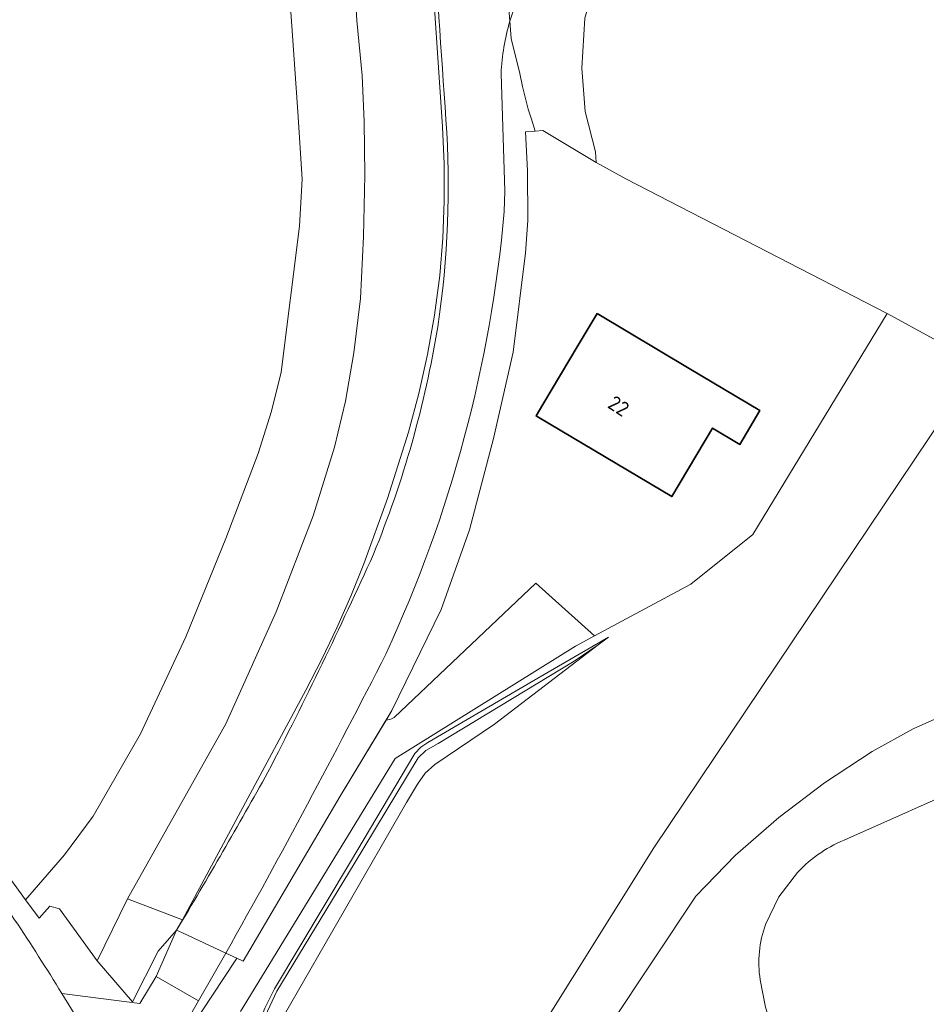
# Model space of a CAD drawing. Extents: x 184422 to 188298, y 343471 to 350189.
# Tile 25 of 256: x 185137 to 185192, y 347082 to 347141. Entities that reach past the tile are written whole.
import ezdxf
from ezdxf.enums import TextEntityAlignment as Align

# ---------------------------------------------------------------- set-up
doc = ezdxf.new("R2010")
doc.units = 0
for name, color, linetype, lineweight in [('B-WA-GR-BOUWLAND-GV', 252, 'Continuous', 13), ('B-WA-GR-GRAS-GV', 252, 'Continuous', 13), ('B-WA-GW-TALUD_KRUIN-G', 252, 'Continuous', 18), ('B-WA-IE-TERREINAFSCHEIDING_KUNSTMATIG_HEKWERK-G', 252, 'IE-TERREINAFSCHEIDING-KUNSTMATIG', 18), ('B-WA-OG-TERREIN_CULTUURSCHEIDING-GV', 252, 'Continuous', 18), ('B-WA-OG-TERREIN_ERF-GV', 252, 'Continuous', 18), ('B-WA-OG-WEG-GV', 252, 'Continuous', 18), ('B-WA-VH-ONVERHARD-GV', 252, 'Continuous', 18), ('B-WA-VH-VERHARDING_ASFALT-GV', 252, 'Continuous', 18), ('B-WA-VH-VERHARDING_BETONSTRAATSTEEN-GV', 252, 'Continuous', 18), ('B-WA-VH-VERHARDING_FUNDERING_ZAND-GV', 252, 'Continuous', 18), ('B-WA-VH-VERHARDING_GESLOTEN-GV', 252, 'Continuous', 18), ('B-WA-VH-VERHARDING_OPEN-GV', 252, 'Continuous', 18), ('B-WE-OG-BEBOUWING-GV', 250, 'Continuous', 35), ('B-WE-OG-BEBOUWING-T18', 10, 'Continuous', 18)]:
    doc.layers.add(name, color=color, linetype=linetype, lineweight=lineweight)
doc.styles.add('NLCS-ISO-M500-T18', font='NLCS-ISO.ttf', dxfattribs={"height": 0.9})
doc.linetypes.add('IE-TERREINAFSCHEIDING-KUNSTMATIG', pattern='A,4,[82,NLCS.SHX,S=0.75,R=90,X=0,Y=0],4,-2', length=10)

msp = doc.modelspace()

# ---------------------------------------------------------------- linework, layer by layer
at = {"layer": 'B-WA-GR-BOUWLAND-GV', "flags": 128}
for points in [[(185134.583, 347092.044), (185137.531, 347088.032), (185139.896, 347090.762), (185141.638, 347093.103), (185144.511, 347098.1), (185147.255, 347103.999), (185149.695, 347109.959), (185151.664, 347115.124), (185152.459, 347117.685), (185153.056, 347120.05), (185154.17, 347128.928), (185154.329, 347131.775), (185154.068, 347135.86), (185153.427, 347144.852), (185152.438, 347157.42), (185149.491, 347193.87), (185148.753, 347205.188), (185147.273, 347227.911)], [(185134.583, 347092.044), (185137.531, 347088.032), (185139.896, 347090.762), (185141.638, 347093.103), (185144.511, 347098.1), (185147.255, 347103.999), (185149.695, 347109.959), (185151.664, 347115.124), (185152.459, 347117.685), (185153.056, 347120.05), (185154.17, 347128.928), (185154.329, 347131.775), (185154.068, 347135.86), (185153.427, 347144.852), (185152.438, 347157.42), (185149.491, 347193.87), (185148.753, 347205.188), (185147.273, 347227.911)], [(185134.583, 347092.044), (185137.531, 347088.032), (185139.896, 347090.762), (185141.638, 347093.103), (185144.511, 347098.1), (185147.255, 347103.999), (185149.695, 347109.959), (185151.664, 347115.124), (185152.459, 347117.685), (185153.056, 347120.05), (185154.17, 347128.928), (185154.329, 347131.775), (185154.068, 347135.86), (185153.427, 347144.852), (185152.438, 347157.42), (185149.491, 347193.87), (185148.753, 347205.188), (185147.273, 347227.911)], [(185165.948, 347221.886), (185168.476, 347191.029), (185169.383, 347182.022), (185169.64, 347180.719), (185170.972, 347179.373), (185172.873, 347178.431), (185173.122, 347161.477), (185173.152, 347159.429), (185173.361, 347150.068), (185173.121, 347147.204), (185172.35, 347144.531), (185171.492, 347141.559), (185171.31, 347138.52), (185171.505, 347135.882), (185172.137, 347133.438), (185172.19, 347132.798), (185173.804, 347131.897), (185173.975, 347131.802), (185189.853, 347123.624), (185195.478, 347120.541), (185195.484, 347120.549), (185206.95, 347136.012), (185218.363, 347152.338), (185255.89, 347204.937)], [(185165.948, 347221.886), (185168.476, 347191.029), (185169.383, 347182.022), (185169.64, 347180.719), (185170.972, 347179.373), (185172.873, 347178.431), (185173.122, 347161.477), (185173.152, 347159.429), (185173.361, 347150.068), (185173.121, 347147.204), (185172.35, 347144.531), (185171.492, 347141.559), (185171.31, 347138.52), (185171.505, 347135.882), (185172.137, 347133.438), (185172.19, 347132.798), (185173.804, 347131.897), (185173.975, 347131.802), (185189.853, 347123.624), (185195.478, 347120.541), (185195.484, 347120.549), (185206.95, 347136.012), (185218.363, 347152.338), (185255.89, 347204.937)], [(185165.948, 347221.886), (185168.476, 347191.029), (185169.383, 347182.022), (185169.64, 347180.719), (185170.972, 347179.373), (185172.873, 347178.431), (185173.122, 347161.477), (185173.152, 347159.429), (185173.361, 347150.068), (185173.121, 347147.204), (185172.35, 347144.531), (185171.492, 347141.559), (185171.31, 347138.52), (185171.505, 347135.882), (185172.137, 347133.438), (185172.19, 347132.798), (185173.804, 347131.897), (185173.975, 347131.802), (185189.853, 347123.624), (185195.478, 347120.541), (185195.484, 347120.549), (185206.95, 347136.012), (185218.363, 347152.338), (185255.89, 347204.937)]]:
    msp.add_lwpolyline(points, dxfattribs=at)
at = {"layer": 'B-WA-GR-GRAS-GV', "flags": 128}
msp.add_lwpolyline([(185168.328, 347145.513), (185166.943, 347141.362), (185167.028, 347140.319), (185167.551, 347138.193), (185167.701, 347137.396), (185168.061, 347136.018), (185168.246, 347135.417), (185168.469, 347134.691), (185168.94, 347134.723), (185169.96, 347134.119), (185172.19, 347132.798), (185172.137, 347133.438), (185171.505, 347135.882), (185171.31, 347138.52), (185171.492, 347141.559), (185172.35, 347144.531), (185173.121, 347147.204), (185173.361, 347150.068), (185173.152, 347159.429), (185173.122, 347161.477), (185171.79, 347156.023)], close=True, dxfattribs=at)
msp.add_lwpolyline([(185168.328, 347145.513), (185166.943, 347141.362), (185167.028, 347140.319), (185167.551, 347138.193), (185167.701, 347137.396), (185168.061, 347136.018), (185168.246, 347135.417), (185168.469, 347134.691), (185168.94, 347134.723), (185169.96, 347134.119), (185172.19, 347132.798), (185172.137, 347133.438), (185171.505, 347135.882), (185171.31, 347138.52), (185171.492, 347141.559), (185172.35, 347144.531), (185173.121, 347147.204), (185173.361, 347150.068), (185173.152, 347159.429), (185173.122, 347161.477), (185171.79, 347156.023)], close=True, dxfattribs=at)
msp.add_lwpolyline([(185168.328, 347145.513), (185166.943, 347141.362), (185167.028, 347140.319), (185167.551, 347138.193), (185167.701, 347137.396), (185168.061, 347136.018), (185168.246, 347135.417), (185168.469, 347134.691), (185168.94, 347134.723), (185169.96, 347134.119), (185172.19, 347132.798), (185172.137, 347133.438), (185171.505, 347135.882), (185171.31, 347138.52), (185171.492, 347141.559), (185172.35, 347144.531), (185173.121, 347147.204), (185173.361, 347150.068), (185173.152, 347159.429), (185173.122, 347161.477), (185171.79, 347156.023)], close=True, dxfattribs=at)
for points in [[(185156.715, 347156.829), (185157.64, 347141.407), (185157.963, 347138.071), (185158.092, 347135.287), (185158.124, 347132.021), (185158.058, 347128.287), (185157.865, 347124.527), (185157.461, 347121.232), (185156.951, 347118.296), (185156.289, 347115.516), (185154.988, 347111.344), (185152.739, 347105.507), (185149.692, 347098.713), (185143.712, 347088.09), (185147.053, 347086.815), (185154.552, 347100.752), (185155.522, 347102.626), (185156.433, 347104.532), (185157.282, 347106.465), (185158.069, 347108.424), (185159.502, 347112.394), (185160.779, 347116.417), (185161.415, 347118.762), (185161.942, 347121.133), (185162.363, 347123.525), (185162.678, 347125.934), (185162.87, 347128.186), (185162.96, 347130.444), (185162.952, 347132.704), (185162.848, 347134.961), (185161.118, 347160.759)], [(185156.715, 347156.829), (185157.64, 347141.407), (185157.963, 347138.071), (185158.092, 347135.287), (185158.124, 347132.021), (185158.058, 347128.287), (185157.865, 347124.527), (185157.461, 347121.232), (185156.951, 347118.296), (185156.289, 347115.516), (185154.988, 347111.344), (185152.739, 347105.507), (185149.692, 347098.713), (185143.712, 347088.09), (185147.053, 347086.815), (185154.552, 347100.752), (185155.522, 347102.626), (185156.433, 347104.532), (185157.282, 347106.465), (185158.069, 347108.424), (185159.502, 347112.394), (185160.779, 347116.417), (185161.415, 347118.762), (185161.942, 347121.133), (185162.363, 347123.525), (185162.678, 347125.934), (185162.87, 347128.186), (185162.96, 347130.444), (185162.952, 347132.704), (185162.848, 347134.961), (185161.118, 347160.759)], [(185156.715, 347156.829), (185157.64, 347141.407), (185157.963, 347138.071), (185158.092, 347135.287), (185158.124, 347132.021), (185158.058, 347128.287), (185157.865, 347124.527), (185157.461, 347121.232), (185156.951, 347118.296), (185156.289, 347115.516), (185154.988, 347111.344), (185152.739, 347105.507), (185149.692, 347098.713), (185143.712, 347088.09), (185147.053, 347086.815), (185154.552, 347100.752), (185155.522, 347102.626), (185156.433, 347104.532), (185157.282, 347106.465), (185158.069, 347108.424), (185159.502, 347112.394), (185160.779, 347116.417), (185161.415, 347118.762), (185161.942, 347121.133), (185162.363, 347123.525), (185162.678, 347125.934), (185162.87, 347128.186), (185162.96, 347130.444), (185162.952, 347132.704), (185162.848, 347134.961), (185161.118, 347160.759)], [(185153.427, 347144.852), (185154.068, 347135.86), (185154.329, 347131.775), (185154.17, 347128.928), (185153.056, 347120.05), (185152.459, 347117.685), (185151.664, 347115.124), (185149.695, 347109.959), (185147.255, 347103.999), (185144.511, 347098.1), (185141.638, 347093.103), (185139.896, 347090.762), (185137.531, 347088.032), (185138.356, 347086.909), (185138.998, 347087.631), (185139.597, 347087.485), (185141.886, 347084.324), (185143.712, 347088.09), (185149.692, 347098.713), (185152.739, 347105.507), (185154.988, 347111.344), (185156.289, 347115.516), (185156.951, 347118.296), (185157.461, 347121.232), (185157.865, 347124.527), (185158.058, 347128.287), (185158.124, 347132.021), (185158.092, 347135.287), (185157.963, 347138.071), (185157.64, 347141.407), (185156.715, 347156.829)], [(185153.427, 347144.852), (185154.068, 347135.86), (185154.329, 347131.775), (185154.17, 347128.928), (185153.056, 347120.05), (185152.459, 347117.685), (185151.664, 347115.124), (185149.695, 347109.959), (185147.255, 347103.999), (185144.511, 347098.1), (185141.638, 347093.103), (185139.896, 347090.762), (185137.531, 347088.032), (185138.356, 347086.909), (185138.998, 347087.631), (185139.597, 347087.485), (185141.886, 347084.324), (185143.712, 347088.09), (185149.692, 347098.713), (185152.739, 347105.507), (185154.988, 347111.344), (185156.289, 347115.516), (185156.951, 347118.296), (185157.461, 347121.232), (185157.865, 347124.527), (185158.058, 347128.287), (185158.124, 347132.021), (185158.092, 347135.287), (185157.963, 347138.071), (185157.64, 347141.407), (185156.715, 347156.829)], [(185153.427, 347144.852), (185154.068, 347135.86), (185154.329, 347131.775), (185154.17, 347128.928), (185153.056, 347120.05), (185152.459, 347117.685), (185151.664, 347115.124), (185149.695, 347109.959), (185147.255, 347103.999), (185144.511, 347098.1), (185141.638, 347093.103), (185139.896, 347090.762), (185137.531, 347088.032), (185138.356, 347086.909), (185138.998, 347087.631), (185139.597, 347087.485), (185141.886, 347084.324), (185143.712, 347088.09), (185149.692, 347098.713), (185152.739, 347105.507), (185154.988, 347111.344), (185156.289, 347115.516), (185156.951, 347118.296), (185157.461, 347121.232), (185157.865, 347124.527), (185158.058, 347128.287), (185158.124, 347132.021), (185158.092, 347135.287), (185157.963, 347138.071), (185157.64, 347141.407), (185156.715, 347156.829)], [(185195.478, 347120.541), (185189.853, 347123.624), (185181.696, 347110.195), (185177.934, 347107.18), (185172.09, 347104.05), (185170.93, 347103.428), (185159.969, 347096.613), (185150.59, 347081.246)], [(185195.478, 347120.541), (185189.853, 347123.624), (185181.696, 347110.195), (185177.934, 347107.18), (185172.09, 347104.05), (185170.93, 347103.428), (185159.969, 347096.613), (185150.59, 347081.246)], [(185195.478, 347120.541), (185189.853, 347123.624), (185181.696, 347110.195), (185177.934, 347107.18), (185172.09, 347104.05), (185170.93, 347103.428), (185159.969, 347096.613), (185150.59, 347081.246)], [(185150.871, 347069.542), (185152.193, 347069.795), (185156.141, 347070.552), (185157.07, 347067.885), (185153.759, 347066.523), (185153.905, 347066.218), (185153.943, 347065.893), (185154.813, 347058.498), (185160.769, 347067.333), (185175.676, 347091.179), (185194.316, 347118.897), (185195.478, 347120.541)], [(185150.871, 347069.542), (185152.193, 347069.795), (185156.141, 347070.552), (185157.07, 347067.885), (185153.759, 347066.523), (185153.905, 347066.218), (185153.943, 347065.893), (185154.813, 347058.498), (185160.769, 347067.333), (185175.676, 347091.179), (185194.316, 347118.897), (185195.478, 347120.541)], [(185150.871, 347069.542), (185152.193, 347069.795), (185156.141, 347070.552), (185157.07, 347067.885), (185153.759, 347066.523), (185153.905, 347066.218), (185153.943, 347065.893), (185154.813, 347058.498), (185160.769, 347067.333), (185175.676, 347091.179), (185194.316, 347118.897), (185195.478, 347120.541)], [(185152.222, 347081.26), (185152.787, 347082.474), (185157.491, 347090.198), (185161.375, 347096.646), (185161.83, 347097.09), (185162.582, 347097.523), (185170.852, 347102.522), (185172.307, 347103.497), (185172.94, 347103.979), (185168.64, 347101.485), (185161.961, 347097.569), (185161.537, 347097.289), (185161.163, 347096.915), (185157.272, 347090.329), (185152.644, 347082.622), (185152.059, 347081.443)], [(185152.059, 347081.443), (185152.644, 347082.622), (185157.272, 347090.329), (185161.163, 347096.915), (185161.537, 347097.289), (185161.961, 347097.569), (185168.64, 347101.485), (185172.94, 347103.979), (185172.307, 347103.497), (185166.007, 347098.695), (185162.378, 347096.242), (185161.792, 347095.718), (185161.332, 347095.043), (185160.662, 347093.932), (185153.248, 347081.052)], [(185152.222, 347081.26), (185152.787, 347082.474), (185157.491, 347090.198), (185161.375, 347096.646), (185161.83, 347097.09), (185162.582, 347097.523), (185170.852, 347102.522), (185172.307, 347103.497), (185172.94, 347103.979), (185168.64, 347101.485), (185161.961, 347097.569), (185161.537, 347097.289), (185161.163, 347096.915), (185157.272, 347090.329), (185152.644, 347082.622), (185152.059, 347081.443)], [(185152.059, 347081.443), (185152.644, 347082.622), (185157.272, 347090.329), (185161.163, 347096.915), (185161.537, 347097.289), (185161.961, 347097.569), (185168.64, 347101.485), (185172.94, 347103.979), (185172.307, 347103.497), (185166.007, 347098.695), (185162.378, 347096.242), (185161.792, 347095.718), (185161.332, 347095.043), (185160.662, 347093.932), (185153.248, 347081.052)], [(185152.222, 347081.26), (185152.787, 347082.474), (185157.491, 347090.198), (185161.375, 347096.646), (185161.83, 347097.09), (185162.582, 347097.523), (185170.852, 347102.522), (185172.307, 347103.497), (185172.94, 347103.979), (185168.64, 347101.485), (185161.961, 347097.569), (185161.537, 347097.289), (185161.163, 347096.915), (185157.272, 347090.329), (185152.644, 347082.622), (185152.059, 347081.443)], [(185152.059, 347081.443), (185152.644, 347082.622), (185157.272, 347090.329), (185161.163, 347096.915), (185161.537, 347097.289), (185161.961, 347097.569), (185168.64, 347101.485), (185172.94, 347103.979), (185172.307, 347103.497), (185166.007, 347098.695), (185162.378, 347096.242), (185161.792, 347095.718), (185161.332, 347095.043), (185160.662, 347093.932), (185153.248, 347081.052)], [(185153.248, 347081.052), (185160.662, 347093.932), (185161.332, 347095.043), (185161.792, 347095.718), (185162.378, 347096.242), (185166.007, 347098.695), (185172.307, 347103.497), (185170.852, 347102.522), (185162.582, 347097.523), (185161.83, 347097.09), (185161.375, 347096.646), (185157.491, 347090.198), (185152.787, 347082.474), (185152.222, 347081.26)], [(185153.248, 347081.052), (185160.662, 347093.932), (185161.332, 347095.043), (185161.792, 347095.718), (185162.378, 347096.242), (185166.007, 347098.695), (185172.307, 347103.497), (185170.852, 347102.522), (185162.582, 347097.523), (185161.83, 347097.09), (185161.375, 347096.646), (185157.491, 347090.198), (185152.787, 347082.474), (185152.222, 347081.26)], [(185153.248, 347081.052), (185160.662, 347093.932), (185161.332, 347095.043), (185161.792, 347095.718), (185162.378, 347096.242), (185166.007, 347098.695), (185172.307, 347103.497), (185170.852, 347102.522), (185162.582, 347097.523), (185161.83, 347097.09), (185161.375, 347096.646), (185157.491, 347090.198), (185152.787, 347082.474), (185152.222, 347081.26)]]:
    msp.add_lwpolyline(points, dxfattribs=at)
at = {"layer": 'B-WA-GW-TALUD_KRUIN-G', "flags": 128}
for points in [[(185172.307, 347103.497), (185170.852, 347102.522), (185162.582, 347097.523), (185161.83, 347097.09), (185161.375, 347096.646), (185157.491, 347090.198), (185152.787, 347082.474), (185152.222, 347081.26), (185151.968, 347080.476), (185151.792, 347079.613), (185151.778, 347079.041), (185151.828, 347078.405), (185152.819, 347072.092), (185153.243, 347070.575)], [(185172.307, 347103.497), (185170.852, 347102.522), (185162.582, 347097.523), (185161.83, 347097.09), (185161.375, 347096.646), (185157.491, 347090.198), (185152.787, 347082.474), (185152.222, 347081.26), (185151.968, 347080.476), (185151.792, 347079.613), (185151.778, 347079.041), (185151.828, 347078.405), (185152.819, 347072.092), (185153.243, 347070.575)], [(185172.307, 347103.497), (185170.852, 347102.522), (185162.582, 347097.523), (185161.83, 347097.09), (185161.375, 347096.646), (185157.491, 347090.198), (185152.787, 347082.474), (185152.222, 347081.26), (185151.968, 347080.476), (185151.792, 347079.613), (185151.778, 347079.041), (185151.828, 347078.405), (185152.819, 347072.092), (185153.243, 347070.575)], [(185146.706, 347086.186), (185147.053, 347086.815)], [(185146.706, 347086.186), (185147.053, 347086.815)], [(185146.706, 347086.186), (185147.053, 347086.815)]]:
    msp.add_lwpolyline(points, dxfattribs=at)
at = {"layer": 'B-WA-IE-TERREINAFSCHEIDING_KUNSTMATIG_HEKWERK-G', "flags": 128}
for points in [[(185154.068, 347135.86), (185153.427, 347144.852)], [(185154.068, 347135.86), (185153.427, 347144.852)], [(185154.068, 347135.86), (185153.427, 347144.852)], [(185171.31, 347138.52), (185171.492, 347141.559)], [(185171.31, 347138.52), (185171.492, 347141.559)], [(185171.31, 347138.52), (185171.492, 347141.559)], [(185171.505, 347135.882), (185171.31, 347138.52)], [(185171.505, 347135.882), (185171.31, 347138.52)], [(185171.505, 347135.882), (185171.31, 347138.52)], [(185154.329, 347131.775), (185154.068, 347135.86)], [(185154.329, 347131.775), (185154.068, 347135.86)], [(185154.329, 347131.775), (185154.068, 347135.86)], [(185172.137, 347133.438), (185171.505, 347135.882)], [(185172.137, 347133.438), (185171.505, 347135.882)], [(185172.137, 347133.438), (185171.505, 347135.882)], [(185168.469, 347134.691), (185167.889, 347134.652), (185168.012, 347132.275), (185168.025, 347129.267), (185167.899, 347127.305), (185167.151, 347121.272), (185165.939, 347116.026), (185164.489, 347110.481), (185162.772, 347105.654), (185159.774, 347099.51)], [(185168.469, 347134.691), (185167.889, 347134.652), (185168.012, 347132.275), (185168.025, 347129.267), (185167.899, 347127.305), (185167.151, 347121.272), (185165.939, 347116.026), (185164.489, 347110.481), (185162.772, 347105.654), (185159.774, 347099.51)], [(185168.469, 347134.691), (185167.889, 347134.652), (185168.012, 347132.275), (185168.025, 347129.267), (185167.899, 347127.305), (185167.151, 347121.272), (185165.939, 347116.026), (185164.489, 347110.481), (185162.772, 347105.654), (185159.774, 347099.51)], [(185168.469, 347134.691), (185168.94, 347134.723)], [(185168.469, 347134.691), (185168.94, 347134.723)], [(185168.469, 347134.691), (185168.94, 347134.723)], [(185169.96, 347134.119), (185168.94, 347134.723)], [(185169.96, 347134.119), (185168.94, 347134.723)], [(185169.96, 347134.119), (185168.94, 347134.723)], [(185172.19, 347132.798), (185169.96, 347134.119)], [(185172.19, 347132.798), (185169.96, 347134.119)], [(185172.19, 347132.798), (185169.96, 347134.119)], [(185172.19, 347132.798), (185172.137, 347133.438)], [(185172.19, 347132.798), (185172.137, 347133.438)], [(185172.19, 347132.798), (185172.137, 347133.438)], [(185137.531, 347088.032), (185139.896, 347090.762), (185141.638, 347093.103), (185144.511, 347098.1), (185147.255, 347103.999), (185149.695, 347109.959), (185151.664, 347115.124), (185152.459, 347117.685), (185153.056, 347120.05), (185154.17, 347128.928), (185154.329, 347131.775)], [(185137.531, 347088.032), (185139.896, 347090.762), (185141.638, 347093.103), (185144.511, 347098.1), (185147.255, 347103.999), (185149.695, 347109.959), (185151.664, 347115.124), (185152.459, 347117.685), (185153.056, 347120.05), (185154.17, 347128.928), (185154.329, 347131.775)], [(185137.531, 347088.032), (185139.896, 347090.762), (185141.638, 347093.103), (185144.511, 347098.1), (185147.255, 347103.999), (185149.695, 347109.959), (185151.664, 347115.124), (185152.459, 347117.685), (185153.056, 347120.05), (185154.17, 347128.928), (185154.329, 347131.775)], [(185154.17, 347128.928), (185154.329, 347131.775)], [(185154.17, 347128.928), (185154.329, 347131.775)], [(185154.17, 347128.928), (185154.329, 347131.775)], [(185172.94, 347103.979), (185168.64, 347101.485), (185161.961, 347097.569), (185161.537, 347097.289), (185161.163, 347096.915), (185157.272, 347090.329), (185152.644, 347082.622), (185152.059, 347081.443), (185151.762, 347080.663), (185151.597, 347079.852), (185151.566, 347079.151), (185151.593, 347078.495), (185152.722, 347072.07), (185153.172, 347070.458)], [(185172.94, 347103.979), (185168.64, 347101.485), (185161.961, 347097.569), (185161.537, 347097.289), (185161.163, 347096.915), (185157.272, 347090.329), (185152.644, 347082.622), (185152.059, 347081.443), (185151.762, 347080.663), (185151.597, 347079.852), (185151.566, 347079.151), (185151.593, 347078.495), (185152.722, 347072.07), (185153.172, 347070.458)], [(185172.94, 347103.979), (185168.64, 347101.485), (185161.961, 347097.569), (185161.537, 347097.289), (185161.163, 347096.915), (185157.272, 347090.329), (185152.644, 347082.622), (185152.059, 347081.443), (185151.762, 347080.663), (185151.597, 347079.852), (185151.566, 347079.151), (185151.593, 347078.495), (185152.722, 347072.07), (185153.172, 347070.458)], [(185150.351, 347084.489), (185150.753, 347084.302), (185156.629, 347094.325), (185159.774, 347099.51)], [(185150.351, 347084.489), (185150.753, 347084.302), (185156.629, 347094.325), (185159.774, 347099.51)], [(185150.351, 347084.489), (185150.753, 347084.302), (185156.629, 347094.325), (185159.774, 347099.51)], [(185143.712, 347088.09), (185147.053, 347086.815)], [(185143.712, 347088.09), (185147.053, 347086.815)], [(185143.712, 347088.09), (185147.053, 347086.815)], [(185141.886, 347084.324), (185139.597, 347087.485)], [(185141.886, 347084.324), (185139.597, 347087.485)], [(185141.886, 347084.324), (185139.597, 347087.485)], [(185146.706, 347086.186), (185147.057, 347086.023)], [(185146.706, 347086.186), (185147.057, 347086.023)], [(185146.706, 347086.186), (185147.057, 347086.023)], [(185147.057, 347086.023), (185149.697, 347084.794)], [(185147.057, 347086.023), (185149.697, 347084.794)], [(185147.057, 347086.023), (185149.697, 347084.794)], [(185149.697, 347084.794), (185150.351, 347084.489)], [(185149.697, 347084.794), (185150.351, 347084.489)], [(185149.697, 347084.794), (185150.351, 347084.489)]]:
    msp.add_lwpolyline(points, dxfattribs=at)
at = {"layer": 'B-WA-OG-TERREIN_CULTUURSCHEIDING-GV', "flags": 128}
msp.add_lwpolyline([(185147.053, 347086.815), (185143.712, 347088.09), (185141.886, 347084.324), (185144.03, 347081.832), (185145.592, 347084.91), (185146.706, 347086.186)], close=True, dxfattribs=at)
msp.add_lwpolyline([(185147.053, 347086.815), (185143.712, 347088.09), (185141.886, 347084.324), (185144.03, 347081.832), (185145.592, 347084.91), (185146.706, 347086.186)], close=True, dxfattribs=at)
msp.add_lwpolyline([(185147.053, 347086.815), (185143.712, 347088.09), (185141.886, 347084.324), (185144.03, 347081.832), (185145.592, 347084.91), (185146.706, 347086.186)], close=True, dxfattribs=at)
at = {"layer": 'B-WA-OG-TERREIN_ERF-GV', "flags": 128}
for points in [[(185255.89, 347204.937), (185218.363, 347152.338), (185206.95, 347136.012), (185195.484, 347120.549), (185195.478, 347120.541), (185194.316, 347118.897), (185175.676, 347091.179), (185160.769, 347067.333), (185154.813, 347058.498), (185164.834, 347038.64), (185169.939, 347028.3), (185177.558, 347012.868), (185183.424, 347000.812), (185189.59, 346988.47), (185193.092, 346981.459), (185213.705, 346940.492), (185221.81, 346924.125), (185223.975, 346923.461), (185227.165, 346922.484), (185227.52, 346915.585), (185241.574, 346896.542)], [(185255.89, 347204.937), (185218.363, 347152.338), (185206.95, 347136.012), (185195.484, 347120.549), (185195.478, 347120.541), (185194.316, 347118.897), (185175.676, 347091.179), (185160.769, 347067.333), (185154.813, 347058.498), (185164.834, 347038.64), (185169.939, 347028.3), (185177.558, 347012.868), (185183.424, 347000.812), (185189.59, 346988.47), (185193.092, 346981.459), (185213.705, 346940.492), (185221.81, 346924.125), (185223.975, 346923.461), (185227.165, 346922.484), (185227.52, 346915.585), (185241.574, 346896.542)], [(185255.89, 347204.937), (185218.363, 347152.338), (185206.95, 347136.012), (185195.484, 347120.549), (185195.478, 347120.541), (185194.316, 347118.897), (185175.676, 347091.179), (185160.769, 347067.333), (185154.813, 347058.498), (185164.834, 347038.64), (185169.939, 347028.3), (185177.558, 347012.868), (185183.424, 347000.812), (185189.59, 346988.47), (185193.092, 346981.459), (185213.705, 346940.492), (185221.81, 346924.125), (185223.975, 346923.461), (185227.165, 346922.484), (185227.52, 346915.585), (185241.574, 346896.542)], [(185161.255, 347063.477), (185162.52, 347065.916), (185164.147, 347067.257), (185173.019, 347080.39), (185178.228, 347088.243), (185180.651, 347090.738), (185183.267, 347093.031), (185186.042, 347095.126), (185188.951, 347097.034), (185191.437, 347098.406), (185194.032, 347099.564), (185196.683, 347100.577), (185199.357, 347101.534), (185202.07, 347102.412), (185204.816, 347103.189), (185207.588, 347103.86), (185210.385, 347104.427)], [(185161.255, 347063.477), (185162.52, 347065.916), (185164.147, 347067.257), (185173.019, 347080.39), (185178.228, 347088.243), (185180.651, 347090.738), (185183.267, 347093.031), (185186.042, 347095.126), (185188.951, 347097.034), (185191.437, 347098.406), (185194.032, 347099.564), (185196.683, 347100.577), (185199.357, 347101.534), (185202.07, 347102.412), (185204.816, 347103.189), (185207.588, 347103.86), (185210.385, 347104.427)], [(185161.255, 347063.477), (185162.52, 347065.916), (185164.147, 347067.257), (185173.019, 347080.39), (185178.228, 347088.243), (185180.651, 347090.738), (185183.267, 347093.031), (185186.042, 347095.126), (185188.951, 347097.034), (185191.437, 347098.406), (185194.032, 347099.564), (185196.683, 347100.577), (185199.357, 347101.534), (185202.07, 347102.412), (185204.816, 347103.189), (185207.588, 347103.86), (185210.385, 347104.427)], [(185205.943, 347098.948), (185204.842, 347098.519), (185203.758, 347098.049), (185195.016, 347095.107), (185187.468, 347091.742)], [(185205.943, 347098.948), (185204.842, 347098.519), (185203.758, 347098.049), (185195.016, 347095.107), (185187.468, 347091.742)], [(185205.943, 347098.948), (185204.842, 347098.519), (185203.758, 347098.049), (185195.016, 347095.107), (185187.468, 347091.742)], [(185184.403, 347089.679), (185183.275, 347088.204), (185182.471, 347086.531)], [(185184.403, 347089.679), (185183.275, 347088.204), (185182.471, 347086.531)], [(185184.403, 347089.679), (185183.275, 347088.204), (185182.471, 347086.531)], [(185182.141, 347083.166), (185182.474, 347081.506), (185182.962, 347079.886), (185183.611, 347078.375), (185184.459, 347076.965), (185185.484, 347075.679), (185186.668, 347074.539), (185192.121, 347069.236)], [(185182.141, 347083.166), (185182.474, 347081.506), (185182.962, 347079.886), (185183.611, 347078.375), (185184.459, 347076.965), (185185.484, 347075.679), (185186.668, 347074.539), (185192.121, 347069.236)], [(185182.141, 347083.166), (185182.474, 347081.506), (185182.962, 347079.886), (185183.611, 347078.375), (185184.459, 347076.965), (185185.484, 347075.679), (185186.668, 347074.539), (185192.121, 347069.236)]]:
    msp.add_lwpolyline(points, dxfattribs=at)
for points in [[(185189.853, 347123.624), (185173.975, 347131.802), (185173.804, 347131.897), (185172.19, 347132.798), (185169.96, 347134.119), (185168.94, 347134.723), (185168.469, 347134.691), (185167.889, 347134.652), (185168.012, 347132.275), (185168.025, 347129.267), (185167.899, 347127.305), (185167.151, 347121.272), (185165.939, 347116.026), (185164.489, 347110.481), (185162.772, 347105.654), (185159.774, 347099.51), (185159.421, 347098.928), (185159.711, 347098.987), (185159.915, 347099.086), (185168.517, 347107.243), (185172.09, 347104.05), (185177.934, 347107.18), (185181.696, 347110.195)], [(185189.853, 347123.624), (185173.975, 347131.802), (185173.804, 347131.897), (185172.19, 347132.798), (185169.96, 347134.119), (185168.94, 347134.723), (185168.469, 347134.691), (185167.889, 347134.652), (185168.012, 347132.275), (185168.025, 347129.267), (185167.899, 347127.305), (185167.151, 347121.272), (185165.939, 347116.026), (185164.489, 347110.481), (185162.772, 347105.654), (185159.774, 347099.51), (185159.421, 347098.928), (185159.711, 347098.987), (185159.915, 347099.086), (185168.517, 347107.243), (185172.09, 347104.05), (185177.934, 347107.18), (185181.696, 347110.195)], [(185189.853, 347123.624), (185173.975, 347131.802), (185173.804, 347131.897), (185172.19, 347132.798), (185169.96, 347134.119), (185168.94, 347134.723), (185168.469, 347134.691), (185167.889, 347134.652), (185168.012, 347132.275), (185168.025, 347129.267), (185167.899, 347127.305), (185167.151, 347121.272), (185165.939, 347116.026), (185164.489, 347110.481), (185162.772, 347105.654), (185159.774, 347099.51), (185159.421, 347098.928), (185159.711, 347098.987), (185159.915, 347099.086), (185168.517, 347107.243), (185172.09, 347104.05), (185177.934, 347107.18), (185181.696, 347110.195)], [(185168.944, 347118.092), (185171.097, 347121.703), (185172.239, 347123.619), (185177.825, 347120.29), (185182.12, 347117.73), (185180.897, 347115.677), (185179.247, 347116.66), (185176.77, 347112.502), (185168.706, 347117.308), (185168.537, 347117.408), (185168.943, 347118.09)], [(185168.944, 347118.092), (185171.097, 347121.703), (185172.239, 347123.619), (185177.825, 347120.29), (185182.12, 347117.73), (185180.897, 347115.677), (185179.247, 347116.66), (185176.77, 347112.502), (185168.706, 347117.308), (185168.537, 347117.408), (185168.943, 347118.09)], [(185168.944, 347118.092), (185171.097, 347121.703), (185172.239, 347123.619), (185177.825, 347120.29), (185182.12, 347117.73), (185180.897, 347115.677), (185179.247, 347116.66), (185176.77, 347112.502), (185168.706, 347117.308), (185168.537, 347117.408), (185168.943, 347118.09)]]:
    msp.add_lwpolyline(points, close=True, dxfattribs=at)
at = {"layer": 'B-WA-OG-TERREIN_ERF-GV'}
for points in [[(185187.468, 347091.742, 0.111929), (185184.403, 347089.679)], [(185187.468, 347091.742, 0.111929), (185184.403, 347089.679)], [(185187.468, 347091.742, 0.111929), (185184.403, 347089.679)], [(185182.471, 347086.531, 0.124809), (185182.141, 347083.166)], [(185182.471, 347086.531, 0.124809), (185182.141, 347083.166)], [(185182.471, 347086.531, 0.124809), (185182.141, 347083.166)]]:
    msp.add_lwpolyline(points, format="xyb", dxfattribs=at)
at = {"layer": 'B-WA-OG-WEG-GV', "flags": 128}
for points in [[(185139.734, 347082.328), (185144.475, 347081.734), (185145.462, 347083.367), (185146.706, 347086.186), (185145.592, 347084.91), (185144.03, 347081.832), (185141.886, 347084.324), (185139.597, 347087.485), (185138.998, 347087.631), (185138.356, 347086.909), (185137.531, 347088.032), (185134.583, 347092.044), (185134.259, 347092.709), (185126.643, 347102.857), (185117.688, 347115.403), (185104.915, 347132.967), (185098.724, 347141.476), (185093.152, 347151.154), (185089.52, 347161.199), (185088.491, 347171.201), (185099.923, 347258.152)], [(185139.734, 347082.328), (185144.475, 347081.734), (185145.462, 347083.367), (185146.706, 347086.186), (185145.592, 347084.91), (185144.03, 347081.832), (185141.886, 347084.324), (185139.597, 347087.485), (185138.998, 347087.631), (185138.356, 347086.909), (185137.531, 347088.032), (185134.583, 347092.044), (185134.259, 347092.709), (185126.643, 347102.857), (185117.688, 347115.403), (185104.915, 347132.967), (185098.724, 347141.476), (185093.152, 347151.154), (185089.52, 347161.199), (185088.491, 347171.201), (185099.923, 347258.152)], [(185139.734, 347082.328), (185144.475, 347081.734), (185145.462, 347083.367), (185146.706, 347086.186), (185145.592, 347084.91), (185144.03, 347081.832), (185141.886, 347084.324), (185139.597, 347087.485), (185138.998, 347087.631), (185138.356, 347086.909), (185137.531, 347088.032), (185134.583, 347092.044), (185134.259, 347092.709), (185126.643, 347102.857), (185117.688, 347115.403), (185104.915, 347132.967), (185098.724, 347141.476), (185093.152, 347151.154), (185089.52, 347161.199), (185088.491, 347171.201), (185099.923, 347258.152)], [(185155.461, 347238.386), (185157.82, 347211.915), (185161.118, 347160.759), (185162.848, 347134.961), (185162.952, 347132.704), (185162.96, 347130.444), (185162.87, 347128.186), (185162.678, 347125.934), (185162.363, 347123.525), (185161.942, 347121.133), (185161.415, 347118.762), (185160.779, 347116.417), (185159.502, 347112.394), (185158.069, 347108.424), (185157.282, 347106.465), (185156.433, 347104.532), (185155.522, 347102.626), (185154.552, 347100.752), (185147.053, 347086.815), (185146.706, 347086.186)], [(185155.461, 347238.386), (185157.82, 347211.915), (185161.118, 347160.759), (185162.848, 347134.961), (185162.952, 347132.704), (185162.96, 347130.444), (185162.87, 347128.186), (185162.678, 347125.934), (185162.363, 347123.525), (185161.942, 347121.133), (185161.415, 347118.762), (185160.779, 347116.417), (185159.502, 347112.394), (185158.069, 347108.424), (185157.282, 347106.465), (185156.433, 347104.532), (185155.522, 347102.626), (185154.552, 347100.752), (185147.053, 347086.815), (185146.706, 347086.186)], [(185155.461, 347238.386), (185157.82, 347211.915), (185161.118, 347160.759), (185162.848, 347134.961), (185162.952, 347132.704), (185162.96, 347130.444), (185162.87, 347128.186), (185162.678, 347125.934), (185162.363, 347123.525), (185161.942, 347121.133), (185161.415, 347118.762), (185160.779, 347116.417), (185159.502, 347112.394), (185158.069, 347108.424), (185157.282, 347106.465), (185156.433, 347104.532), (185155.522, 347102.626), (185154.552, 347100.752), (185147.053, 347086.815), (185146.706, 347086.186)], [(185159.774, 347099.51), (185162.772, 347105.654), (185164.489, 347110.481), (185165.939, 347116.026), (185167.151, 347121.272), (185167.899, 347127.305), (185168.025, 347129.267), (185168.012, 347132.275), (185167.889, 347134.652), (185168.469, 347134.691), (185168.246, 347135.417), (185168.061, 347136.018), (185167.701, 347137.396), (185167.551, 347138.193), (185167.028, 347140.319), (185166.943, 347141.362)], [(185159.774, 347099.51), (185162.772, 347105.654), (185164.489, 347110.481), (185165.939, 347116.026), (185167.151, 347121.272), (185167.899, 347127.305), (185168.025, 347129.267), (185168.012, 347132.275), (185167.889, 347134.652), (185168.469, 347134.691), (185168.246, 347135.417), (185168.061, 347136.018), (185167.701, 347137.396), (185167.551, 347138.193), (185167.028, 347140.319), (185166.943, 347141.362)], [(185159.774, 347099.51), (185162.772, 347105.654), (185164.489, 347110.481), (185165.939, 347116.026), (185167.151, 347121.272), (185167.899, 347127.305), (185168.025, 347129.267), (185168.012, 347132.275), (185167.889, 347134.652), (185168.469, 347134.691), (185168.246, 347135.417), (185168.061, 347136.018), (185167.701, 347137.396), (185167.551, 347138.193), (185167.028, 347140.319), (185166.943, 347141.362)], [(185166.408, 347138.198), (185166.626, 347131.051), (185166.604, 347129.805)], [(185166.408, 347138.198), (185166.626, 347131.051), (185166.604, 347129.805)], [(185166.408, 347138.198), (185166.626, 347131.051), (185166.604, 347129.805)], [(185149.697, 347084.793), (185150.35, 347084.489), (185150.753, 347084.302), (185156.629, 347094.325), (185159.421, 347098.928), (185159.774, 347099.51)], [(185149.697, 347084.793), (185150.35, 347084.489), (185150.753, 347084.302), (185156.629, 347094.325), (185159.421, 347098.928), (185159.774, 347099.51)], [(185149.697, 347084.793), (185150.35, 347084.489), (185150.753, 347084.302), (185156.629, 347094.325), (185159.421, 347098.928), (185159.774, 347099.51)]]:
    msp.add_lwpolyline(points, dxfattribs=at)
at = {"layer": 'B-WA-OG-WEG-GV'}
for points in [[(185163.061, 347135.397, -0.006038), (185161.581, 347160.28)], [(185163.061, 347135.397, -0.006038), (185161.581, 347160.28)], [(185163.061, 347135.397, -0.006038), (185161.581, 347160.28)], [(185166.943, 347141.362, 0.059633), (185166.408, 347138.198)], [(185166.943, 347141.362, 0.059633), (185166.408, 347138.198)], [(185166.943, 347141.362, 0.059633), (185166.408, 347138.198)], [(185162.559, 347122.804, 0.054784), (185163.061, 347135.397)], [(185162.559, 347122.804, 0.054784), (185163.061, 347135.397)], [(185162.559, 347122.804, 0.054784), (185163.061, 347135.397)], [(185166.604, 347129.805, -0.085986), (185159.43, 347102.983)], [(185166.604, 347129.805, -0.085986), (185159.43, 347102.983)], [(185166.604, 347129.805, -0.085986), (185159.43, 347102.983)], [(185158.66, 347109.012, 0.056688), (185162.559, 347122.804)], [(185158.66, 347109.012, 0.056688), (185162.559, 347122.804)], [(185158.66, 347109.012, 0.056688), (185162.559, 347122.804)], [(185152.25, 347095.777, 0.013165), (185158.66, 347109.012)], [(185152.25, 347095.777, 0.013165), (185158.66, 347109.012)], [(185152.25, 347095.777, 0.013165), (185158.66, 347109.012)], [(185159.43, 347102.983, -0.010062), (185149.697, 347084.793)], [(185159.43, 347102.983, -0.010062), (185149.697, 347084.793)], [(185159.43, 347102.983, -0.010062), (185149.697, 347084.793)], [(185146.706, 347086.186, 0.007816), (185152.25, 347095.777)], [(185146.706, 347086.186, 0.007816), (185152.25, 347095.777)], [(185146.706, 347086.186, 0.007816), (185152.25, 347095.777)], [(185133.825, 347091.183, -0.019878), (185139.734, 347082.328)], [(185133.825, 347091.183, -0.019878), (185139.734, 347082.328)], [(185133.825, 347091.183, -0.019878), (185139.734, 347082.328)]]:
    msp.add_lwpolyline(points, format="xyb", dxfattribs=at)
at = {"layer": 'B-WA-OG-WEG-GV', "flags": 128}
msp.add_lwpolyline([(185148.035, 347081.889), (185145.066, 347076.703), (185144.569, 347074.811), (185145.413, 347076.986), (185150.29, 347084.389), (185150.35, 347084.489), (185149.697, 347084.793)], close=True, dxfattribs=at)
msp.add_lwpolyline([(185148.035, 347081.889), (185145.066, 347076.703), (185144.569, 347074.811), (185145.413, 347076.986), (185150.29, 347084.389), (185150.35, 347084.489), (185149.697, 347084.793)], close=True, dxfattribs=at)
msp.add_lwpolyline([(185148.035, 347081.889), (185145.066, 347076.703), (185144.569, 347074.811), (185145.413, 347076.986), (185150.29, 347084.389), (185150.35, 347084.489), (185149.697, 347084.793)], close=True, dxfattribs=at)
at = {"layer": 'B-WA-VH-ONVERHARD-GV', "flags": 128}
msp.add_lwpolyline([(185166.155, 347150.997), (185166.943, 347141.362), (185168.328, 347145.513), (185171.79, 347156.023), (185173.122, 347161.477), (185172.873, 347178.431), (185170.972, 347179.373), (185169.64, 347180.719), (185168.973, 347176.761), (185168.284, 347172.26)], dxfattribs=at)
msp.add_lwpolyline([(185166.155, 347150.997), (185166.943, 347141.362), (185168.328, 347145.513), (185171.79, 347156.023), (185173.122, 347161.477), (185172.873, 347178.431), (185170.972, 347179.373), (185169.64, 347180.719), (185168.973, 347176.761), (185168.284, 347172.26)], dxfattribs=at)
msp.add_lwpolyline([(185166.155, 347150.997), (185166.943, 347141.362), (185168.328, 347145.513), (185171.79, 347156.023), (185173.122, 347161.477), (185172.873, 347178.431), (185170.972, 347179.373), (185169.64, 347180.719), (185168.973, 347176.761), (185168.284, 347172.26)], dxfattribs=at)
at = {"layer": 'B-WA-VH-VERHARDING_ASFALT-GV'}
msp.add_lwpolyline([(185139.734, 347082.328, 0.019878), (185133.825, 347091.183)], format="xyb", dxfattribs=at)
msp.add_lwpolyline([(185139.734, 347082.328, 0.019878), (185133.825, 347091.183)], format="xyb", dxfattribs=at)
msp.add_lwpolyline([(185139.734, 347082.328, 0.019878), (185133.825, 347091.183)], format="xyb", dxfattribs=at)
at = {"layer": 'B-WA-VH-VERHARDING_ASFALT-GV', "flags": 128}
msp.add_lwpolyline([(185144.569, 347074.811), (185144.433, 347074.716), (185139.734, 347082.328)], dxfattribs=at)
msp.add_lwpolyline([(185144.569, 347074.811), (185144.433, 347074.716), (185139.734, 347082.328)], dxfattribs=at)
msp.add_lwpolyline([(185144.569, 347074.811), (185144.433, 347074.716), (185139.734, 347082.328)], dxfattribs=at)
at = {"layer": 'B-WA-VH-VERHARDING_BETONSTRAATSTEEN-GV', "flags": 128}
msp.add_lwpolyline([(185145.462, 347083.367), (185144.475, 347081.734), (185139.734, 347082.328), (185144.433, 347074.716), (185144.569, 347074.811), (185145.066, 347076.703), (185148.035, 347081.889)], close=True, dxfattribs=at)
msp.add_lwpolyline([(185145.462, 347083.367), (185144.475, 347081.734), (185139.734, 347082.328), (185144.433, 347074.716), (185144.569, 347074.811), (185145.066, 347076.703), (185148.035, 347081.889)], close=True, dxfattribs=at)
msp.add_lwpolyline([(185145.462, 347083.367), (185144.475, 347081.734), (185139.734, 347082.328), (185144.433, 347074.716), (185144.569, 347074.811), (185145.066, 347076.703), (185148.035, 347081.889)], close=True, dxfattribs=at)
at = {"layer": 'B-WA-VH-VERHARDING_FUNDERING_ZAND-GV'}
for points in [[(185161.581, 347160.28, 0.006038), (185163.061, 347135.397)], [(185161.581, 347160.28, 0.006038), (185163.061, 347135.397)], [(185161.581, 347160.28, 0.006038), (185163.061, 347135.397)], [(185166.408, 347138.198, -0.059633), (185166.943, 347141.362)], [(185166.408, 347138.198, -0.059633), (185166.943, 347141.362)], [(185166.408, 347138.198, -0.059633), (185166.943, 347141.362)], [(185163.061, 347135.397, -0.054784), (185162.559, 347122.804)], [(185163.061, 347135.397, -0.054784), (185162.559, 347122.804)], [(185163.061, 347135.397, -0.054784), (185162.559, 347122.804)], [(185159.43, 347102.983, 0.085986), (185166.604, 347129.805)], [(185159.43, 347102.983, 0.085986), (185166.604, 347129.805)], [(185159.43, 347102.983, 0.085986), (185166.604, 347129.805)], [(185162.559, 347122.804, -0.056688), (185158.66, 347109.012)], [(185162.559, 347122.804, -0.056688), (185158.66, 347109.012)], [(185162.559, 347122.804, -0.056688), (185158.66, 347109.012)], [(185158.66, 347109.012, -0.013165), (185152.25, 347095.777)], [(185158.66, 347109.012, -0.013165), (185152.25, 347095.777)], [(185158.66, 347109.012, -0.013165), (185152.25, 347095.777)], [(185149.697, 347084.793, 0.010062), (185159.43, 347102.983)], [(185149.697, 347084.793, 0.010062), (185159.43, 347102.983)], [(185149.697, 347084.793, 0.010062), (185159.43, 347102.983)], [(185152.25, 347095.777, -0.007816), (185146.706, 347086.186)], [(185152.25, 347095.777, -0.007816), (185146.706, 347086.186)], [(185152.25, 347095.777, -0.007816), (185146.706, 347086.186)]]:
    msp.add_lwpolyline(points, format="xyb", dxfattribs=at)
at = {"layer": 'B-WA-VH-VERHARDING_FUNDERING_ZAND-GV', "flags": 128}
for points in [[(185166.943, 347141.362), (185166.155, 347150.997)], [(185166.943, 347141.362), (185166.155, 347150.997)], [(185166.943, 347141.362), (185166.155, 347150.997)], [(185166.604, 347129.805), (185166.626, 347131.051), (185166.408, 347138.198)], [(185166.604, 347129.805), (185166.626, 347131.051), (185166.408, 347138.198)], [(185166.604, 347129.805), (185166.626, 347131.051), (185166.408, 347138.198)], [(185146.706, 347086.186), (185147.056, 347086.023), (185149.697, 347084.793)], [(185146.706, 347086.186), (185147.056, 347086.023), (185149.697, 347084.793)], [(185146.706, 347086.186), (185147.056, 347086.023), (185149.697, 347084.793)]]:
    msp.add_lwpolyline(points, dxfattribs=at)
msp.add_lwpolyline([(185145.462, 347083.367), (185148.035, 347081.889), (185149.697, 347084.793), (185147.056, 347086.023), (185146.706, 347086.186)], close=True, dxfattribs=at)
msp.add_lwpolyline([(185145.462, 347083.367), (185148.035, 347081.889), (185149.697, 347084.793), (185147.056, 347086.023), (185146.706, 347086.186)], close=True, dxfattribs=at)
msp.add_lwpolyline([(185145.462, 347083.367), (185148.035, 347081.889), (185149.697, 347084.793), (185147.056, 347086.023), (185146.706, 347086.186)], close=True, dxfattribs=at)
at = {"layer": 'B-WA-VH-VERHARDING_GESLOTEN-GV', "flags": 128}
for points in [[(185210.385, 347104.427), (185207.588, 347103.86), (185204.816, 347103.189), (185202.07, 347102.412), (185199.357, 347101.534), (185196.683, 347100.577), (185194.032, 347099.564), (185191.437, 347098.406), (185188.951, 347097.034), (185186.042, 347095.126), (185183.267, 347093.031), (185180.651, 347090.738), (185178.228, 347088.243), (185173.019, 347080.39), (185164.147, 347067.257), (185162.52, 347065.916), (185161.255, 347063.477)], [(185210.385, 347104.427), (185207.588, 347103.86), (185204.816, 347103.189), (185202.07, 347102.412), (185199.357, 347101.534), (185196.683, 347100.577), (185194.032, 347099.564), (185191.437, 347098.406), (185188.951, 347097.034), (185186.042, 347095.126), (185183.267, 347093.031), (185180.651, 347090.738), (185178.228, 347088.243), (185173.019, 347080.39), (185164.147, 347067.257), (185162.52, 347065.916), (185161.255, 347063.477)], [(185210.385, 347104.427), (185207.588, 347103.86), (185204.816, 347103.189), (185202.07, 347102.412), (185199.357, 347101.534), (185196.683, 347100.577), (185194.032, 347099.564), (185191.437, 347098.406), (185188.951, 347097.034), (185186.042, 347095.126), (185183.267, 347093.031), (185180.651, 347090.738), (185178.228, 347088.243), (185173.019, 347080.39), (185164.147, 347067.257), (185162.52, 347065.916), (185161.255, 347063.477)], [(185187.468, 347091.742), (185195.016, 347095.107)], [(185187.468, 347091.742), (185195.016, 347095.107)], [(185187.468, 347091.742), (185195.016, 347095.107)], [(185182.471, 347086.531), (185183.275, 347088.204), (185184.403, 347089.679)], [(185182.471, 347086.531), (185183.275, 347088.204), (185184.403, 347089.679)], [(185182.471, 347086.531), (185183.275, 347088.204), (185184.403, 347089.679)], [(185192.121, 347069.236), (185186.668, 347074.539), (185185.484, 347075.679), (185184.459, 347076.965), (185183.611, 347078.375), (185182.962, 347079.886), (185182.474, 347081.506), (185182.141, 347083.166)], [(185192.121, 347069.236), (185186.668, 347074.539), (185185.484, 347075.679), (185184.459, 347076.965), (185183.611, 347078.375), (185182.962, 347079.886), (185182.474, 347081.506), (185182.141, 347083.166)], [(185192.121, 347069.236), (185186.668, 347074.539), (185185.484, 347075.679), (185184.459, 347076.965), (185183.611, 347078.375), (185182.962, 347079.886), (185182.474, 347081.506), (185182.141, 347083.166)]]:
    msp.add_lwpolyline(points, dxfattribs=at)
at = {"layer": 'B-WA-VH-VERHARDING_GESLOTEN-GV'}
for points in [[(185184.403, 347089.679, -0.111929), (185187.468, 347091.742)], [(185184.403, 347089.679, -0.111929), (185187.468, 347091.742)], [(185184.403, 347089.679, -0.111929), (185187.468, 347091.742)], [(185182.141, 347083.166, -0.124809), (185182.471, 347086.531)], [(185182.141, 347083.166, -0.124809), (185182.471, 347086.531)], [(185182.141, 347083.166, -0.124809), (185182.471, 347086.531)]]:
    msp.add_lwpolyline(points, format="xyb", dxfattribs=at)
at = {"layer": 'B-WA-VH-VERHARDING_OPEN-GV', "flags": 128}
msp.add_lwpolyline([(185150.59, 347081.246), (185159.969, 347096.613), (185170.93, 347103.428), (185172.09, 347104.05), (185168.517, 347107.243), (185159.915, 347099.086), (185159.711, 347098.987), (185159.421, 347098.928), (185156.629, 347094.325), (185150.753, 347084.302), (185150.35, 347084.489), (185150.29, 347084.389), (185145.413, 347076.986), (185144.569, 347074.811)], dxfattribs=at)
msp.add_lwpolyline([(185150.59, 347081.246), (185159.969, 347096.613), (185170.93, 347103.428), (185172.09, 347104.05), (185168.517, 347107.243), (185159.915, 347099.086), (185159.711, 347098.987), (185159.421, 347098.928), (185156.629, 347094.325), (185150.753, 347084.302), (185150.35, 347084.489), (185150.29, 347084.389), (185145.413, 347076.986), (185144.569, 347074.811)], dxfattribs=at)
msp.add_lwpolyline([(185150.59, 347081.246), (185159.969, 347096.613), (185170.93, 347103.428), (185172.09, 347104.05), (185168.517, 347107.243), (185159.915, 347099.086), (185159.711, 347098.987), (185159.421, 347098.928), (185156.629, 347094.325), (185150.753, 347084.302), (185150.35, 347084.489), (185150.29, 347084.389), (185145.413, 347076.986), (185144.569, 347074.811)], dxfattribs=at)
at = {"layer": 'B-WE-OG-BEBOUWING-GV', "flags": 128}
msp.add_lwpolyline([(185172.239, 347123.619), (185171.097, 347121.703), (185168.944, 347118.092), (185168.943, 347118.09), (185168.537, 347117.408), (185168.706, 347117.308), (185176.77, 347112.502), (185179.247, 347116.66), (185180.897, 347115.677), (185182.12, 347117.73), (185177.825, 347120.29)], close=True, dxfattribs=at)
msp.add_lwpolyline([(185172.239, 347123.619), (185171.097, 347121.703), (185168.944, 347118.092), (185168.943, 347118.09), (185168.537, 347117.408), (185168.706, 347117.308), (185176.77, 347112.502), (185179.247, 347116.66), (185180.897, 347115.677), (185182.12, 347117.73), (185177.825, 347120.29)], close=True, dxfattribs=at)
msp.add_lwpolyline([(185172.239, 347123.619), (185171.097, 347121.703), (185168.944, 347118.092), (185168.943, 347118.09), (185168.537, 347117.408), (185168.706, 347117.308), (185176.77, 347112.502), (185179.247, 347116.66), (185180.897, 347115.677), (185182.12, 347117.73), (185177.825, 347120.29)], close=True, dxfattribs=at)

# ---------------------------------------------------------------- texts
at = {"layer": 'B-WE-OG-BEBOUWING-T18', "style": 'NLCS-ISO-M500-T18'}
msp.add_text('22', height=0.9, rotation=327.1, dxfattribs=at).set_placement((185173.551, 347118.007), align=Align.MIDDLE)
msp.add_text('22', height=0.9, rotation=327.1, dxfattribs=at).set_placement((185173.551, 347118.007), align=Align.MIDDLE)
msp.add_text('22', height=0.9, rotation=327.1, dxfattribs=at).set_placement((185173.551, 347118.007), align=Align.MIDDLE)

doc.saveas('drawing.dxf')
